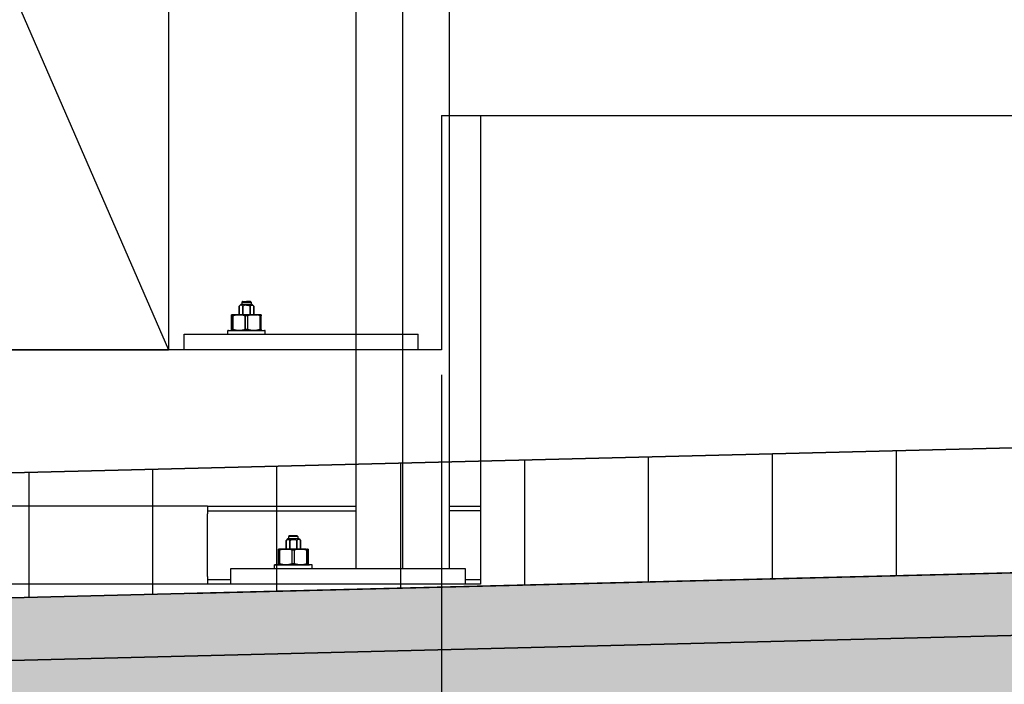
# Model space of a CAD drawing. Extents: x -805 to 3526, y -961 to 1039.
# Tile 219 of 256: x 985.304 to 985.935, y 37.186 to 37.611. Entities that reach past the tile are written whole.
import ezdxf
from ezdxf import colors
from ezdxf.entities.mleader import LeaderData, LeaderLine
from ezdxf.math import Vec2, Vec3

# ---------------------------------------------------------------- set-up
doc = ezdxf.new("R2010")
doc.units = 0
doc.linetypes.add('AUSGEZOGEN', pattern=[2, 1, 1])
doc.layers.get('0').update_dxf_attribs({"color": 251})
for name, color, linetype, lineweight in [('EB-2236S-DS-TS-LIN', 162, 'Continuous', 25), ('EB-2236S-DS-TS-SRA', 42, 'Continuous', 25), ('EB-2236S-PLANUM-LIN', 12, 'Continuous', 35), ('TTK-P-Aufzug vorne', 251, 'Continuous', 25), ('TTK-P-Treppe unten', 12, 'Continuous', 25)]:
    doc.layers.add(name, color=color, linetype=linetype, lineweight=lineweight)
doc.layers.add('TTK-P-Bahnsteig', color=12, linetype='Continuous')
doc.layers.add('TTK-P-TEXT', color=12, linetype='AUSGEZOGEN')
doc.styles.add('AKG DIN 6776', font='AKG_DIN67.TTF')
doc.dimstyles.new('TTK$6', dxfattribs={"dimtxt": 2.5, "dimasz": 2.5, "dimexe": 3.5, "dimexo": 0.1, "dimgap": 1, "dimtad": 1, "dimzin": 0, "dimtxsty": 'AKG DIN 6776', "dimblk": 'OBLIQUE', "dimcen": -0.09, "dimdle": 3, "dimse1": 1, "dimse2": 1, "dimclrd": 256, "dimclre": 256, "dimclrt": 256, "dimadec": 3, "dimazin": 0, "dimtfac": 1, "dimtofl": 0, "dimtmove": 0, "dimatfit": 3, "dimldrblk": 'OBLIQUE', "dimfxl": 7, "dimfxlon": 1, "dimtolj": 1, "dimtzin": 0, "dimlwd": -1, "dimlwe": -1, "dimarcsym": 0})

# ---------------------------------------------------------------- blocks, each defined once
blk = doc.blocks.new('_None')
blk = doc.blocks.new('*D546')
at = {"layer": 'DEFPOINTS', "color": 0}
for p in [(1248.95705, 37.45195), (1249.08155, 37.33354), (0, 0)]:
    blk.add_point(p, dxfattribs=at)
at = {"layer": 'TTK-P-Treppe unten', "insert": (1249.4133, 37.69583), "char_height": 0.25, "attachment_point": 5, "style": 'AKG DIN 6776'}
blk.add_mtext('\\A1;37,33', dxfattribs=at)
blk = doc.blocks.new('_OBLIQUE')
at = {"color": 0, "linetype": 'ByBlock'}
blk.add_line((-0.5, -0.5), (0.5, 0.5), dxfattribs=at)
blk = doc.blocks.new('*D545')
at = {"layer": 'DEFPOINTS', "color": 0}
for p in [(1259.60178, 37.47648), (1259.69912, 37.38741), (0.19804, 0.03958)]:
    blk.add_point(p, dxfattribs=at)
at = {"layer": 'TTK-P-Treppe unten', "insert": (1259.14553, 37.72036), "char_height": 0.25, "attachment_point": 5, "style": 'AKG DIN 6776'}
blk.add_mtext('\\A1;37,35', dxfattribs=at)
blk = doc.blocks.new('*D540')
at = {"layer": 'DEFPOINTS', "color": 0}
for p in [(1239.41238, 37.46558), (1239.24815, 37.3256), (-4.93718, 1.79425)]:
    blk.add_point(p, dxfattribs=at)
at = {"layer": 'TTK-P-Treppe unten', "insert": (1238.86811, 37.70946), "char_height": 0.25, "attachment_point": 5, "style": 'AKG DIN 6776', "bg_fill": 3, "box_fill_scale": 1.1, "bg_fill_color": 256, "bg_fill_true_color": 13158600, "bg_fill_transparency": 0}
blk.add_mtext('\\A1;37,329', dxfattribs=at)

msp = doc.modelspace()

# ---------------------------------------------------------------- hatches: boundary and pattern name
at = {"layer": 'EB-2236S-DS-TS-SRA'}
h = msp.add_hatch(dxfattribs=at)
h.set_pattern_fill('ANSI31', color=251, scale=0.025, angle=45, style=0)
h.set_pattern_definition([(90, (760.51988, -18.02811), (-0.079375, 6e-17), [])])
h.paths.add_polyline_path([(983.7492, 37.33165), (983.7492, 37.25164), (984.98228, 37.23315), (988.11268, 37.31141), (988.11268, 37.39143), (984.98188, 37.31316)])
h = msp.add_hatch(dxfattribs=at)
h.set_pattern_fill('AR-SAND', color=251, scale=0.0005, style=0)
h.set_pattern_definition([(37.5, (760.519877, -18.028107), (-0.0008000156, 0.0244706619), [0, -0.019304, 0, -0.02159, 0, -0.0206375]), (7.5, (760.519877, -18.028107), (0.022476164, 0.035841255), [0, -0.010414, 0, -0.017399, 0, -0.0066675]), (327.5, (760.504256, -18.028107), (0.0395496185, 7.18592e-05), [0, -0.00635, 0, -0.02286, 0, -0.029845]), (317.5, (760.504256, -18.028107), (0.0381778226, 0.011146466), [0, -0.003175, 0, -0.014986, 0, -0.017145])])
h.paths.add_polyline_path([(983.7492, 37.25164), (983.7492, 37.21164), (984.98248, 37.19314), (988.11668, 37.27149), (988.11668, 37.31151), (984.98228, 37.23315)])
h = msp.add_hatch(dxfattribs=at)
h.set_pattern_fill('AR-CONC', color=251, scale=0.001, style=0)
h.set_pattern_definition([(50, (760.51988, -18.0281), (0.18218467, -0.01593909), [0.01905, -0.20955]), (355, (760.51988, -18.0281), (-0.03524342, 0.19105685), [0.01524, -0.16764058]), (100.451445, (760.53506, -18.02944), (0.14694125, 0.17511775), [0.01619001, -0.17809024]), (46.1842, (760.51988, -17.9773), (0.27107904, -0.04204233), [0.028575, -0.314325]), (96.63556, (760.54247, -17.9808), (0.23740413, 0.24742612), [0.02428502, -0.2671356]), (351.18415, (760.51988, -17.9773), (0.23740413, 0.24742612), [0.02285997, -0.25145973]), (21, (760.54528, -17.99), (0.15161439, -0.1022652), [0.01905, -0.20955]), (326, (760.54528, -17.99), (0.06180203, 0.18418797), [0.01524, -0.16764]), (71.451445, (760.55791, -17.99853), (0.21341642, 0.08192277), [0.01619001, -0.17808994]), (37.5, (760.51988, -18.02811), (0.003088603, 0.084555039), [0, -0.165608, 0, -0.17018, 0, -0.168275]), (7.5, (760.51988, -18.02811), (0.066819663, 0.100180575), [0, -0.097028, 0, -0.161798, 0, -0.064135]), (327.5, (760.463235, -18.02811), (0.135590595, -0.005728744), [0, -0.0635, 0, -0.19812, 0, -0.26289]), (317.5, (760.43784, -18.02811), (0.14812918, 0.02542649), [0, -0.08255, 0, -0.131572, 0, -0.18669])])
h.paths.add_polyline_path([(983.7492, 37.21164), (983.7492, 36.93161), (984.98388, 36.91309), (988.04809, 36.98969), (988.11668, 37.16243), (988.11668, 37.27149), (984.98248, 37.19314)])

# ---------------------------------------------------------------- linework, layer by layer
at = {"layer": 'EB-2236S-DS-TS-LIN', "color": 251, "flags": 128}
for points in [[(985.41268, 37.24391), (988.11668, 37.31151)], [(985.41268, 37.20389), (988.11668, 37.27149)]]:
    msp.add_lwpolyline(points, dxfattribs=at)
at = {"layer": 'EB-2236S-PLANUM-LIN', "color": 251, "flags": 128}
for points in [[(983.7492, 37.33165), (984.98188, 37.31316), (988.11268, 37.39143)], [(983.7492, 37.25164), (984.98228, 37.23315), (988.11468, 37.31146)], [(983.7492, 37.21164), (984.98248, 37.19314), (988.11568, 37.27147)]]:
    msp.add_lwpolyline(points, dxfattribs=at)

# ---------------------------------------------------------------- next in the draw order: leaders
at = {"layer": 'TTK-P-TEXT', "color": 251}
ml = msp.add_multileader_mtext('Standard', dxfattribs=at)
ml.set_content('\\A1;Bodenaustausch\\PFSS-Material nach ZTV SoB-StB20\\Pder Körnung 0/32 bis 0/45', color=256, style='AKG DIN 6776')
ml.set_leader_properties(color=256)
ml.set_arrow_properties(name='NONE')
ml.build(insert=Vec2(0, 0))
ml.multileader.update_dxf_attribs({"dogleg_length": 3, "arrow_head_size": 0.3, "scale": 0.1})
ctx = ml.context
ctx.base_point, ctx.scale, ctx.char_height, ctx.arrow_head_size, ctx.landing_gap_size, ctx.plane_origin = Vec3(979.75174, 38.16443), 0.1, 0.25, 0.3, 0.1, Vec3(978.45739, 37.60341)
notes = []
notes.append((ctx, [(0, (1, 1, 0), (979.45174, 38.20006), (1, 0), 0.3, [(0, [(978.45739, 37.60341)], 0, [])])]))
ctx.mtext.insert, ctx.mtext.flow_direction = Vec3(979.85174, 38.32506), 5
ctx.mtext.has_bg_fill, ctx.mtext.bg_color, ctx.mtext.bg_scale_factor, ctx.mtext.bg_transparency, ctx.mtext.use_window_bg_color = 1, -1027028792, 1.5, 0, 1
for ctx, leaders in notes:
    for number, flags, end, landing, length, lines in leaders:
        leader = LeaderData()
        leader.index, (leader.has_last_leader_line, leader.has_dogleg_vector, leader.attachment_direction) = number, flags
        leader.last_leader_point, leader.dogleg_vector, leader.dogleg_length = Vec3(end), Vec3(landing), length
        for number, points, colour, breaks in lines:
            line = LeaderLine()
            line.index, line.vertices, line.color, line.breaks = number, Vec3.list(points), colors.encode_raw_color(colour), breaks
            leader.lines.append(line)
        ctx.leaders.append(leader)

# ---------------------------------------------------------------- next in the draw order: dimensions: what is measured, and where the dimension line sits
at = {"layer": 'TTK-P-Treppe unten', "color": 251}
for feature_location, offset, origin, picture, middle in [((1259.69912, 37.38741), (-0.09735, 0.08907), (0.19804, 0.03958), '*D545', (1259.14553, 37.72036)), ((1249.08155, 37.33354), (-0.1245, 0.1184), (0, 0), '*D546', (1249.4133, 37.69583))]:
    dim = msp.add_ordinate_dim(feature_location=feature_location, offset=offset, dtype=0, origin=origin, dimstyle='TTK$6', override={"dimscale": 0}, dxfattribs=at)
    dim.commit()
    dim.dimension.update_dxf_attribs({"geometry": picture, "text_midpoint": middle})

# ---------------------------------------------------------------- next in the draw order: dimensions: what is measured, and where the dimension line sits
dim = msp.add_ordinate_dim(feature_location=(1239.24815, 37.3256), offset=(0.11189, 0.14119), dtype=0, origin=(-4.93718, 1.79425), text='37,329', dimstyle='TTK$6', override={"dimscale": 0, "dimtfill": 1}, dxfattribs=at)
dim.commit()
dim.dimension.update_dxf_attribs({"geometry": '*D540', "text_midpoint": (1238.86811, 37.70946)})

# ---------------------------------------------------------------- next in the draw order: linework, layer by layer
at = {"layer": 'TTK-P-Aufzug vorne', "color": 251, "ltscale": 20}
for p, q in [((985.5492, 39.84983), (985.5492, 37.25983)), ((985.5192, 39.41983), (985.5192, 37.25983)), ((985.5792, 37.25983), (985.5792, 39.24983)), ((985.5992, 37.54983), (985.9992, 37.54983)), ((985.5992, 37.54983), (985.5992, 37.24983)), ((985.4242, 37.29983), (984.3742, 37.29983)), ((985.4142, 37.29983), (985.3942, 37.29983)), ((985.4242, 37.29983), (985.4242, 37.29483)), ((985.4242, 37.29983), (985.5192, 37.29983)), ((985.4242, 37.29683), (985.5192, 37.29683)), ((985.5792, 37.29983), (985.5992, 37.29983)), ((985.5992, 37.29683), (985.5792, 37.29683)), ((985.4242, 37.25983), (985.4242, 37.29483)), ((985.4755, 37.27883), (985.47458, 37.2779)), ((985.47458, 37.2779), (985.47519, 37.27838)), ((985.47519, 37.27838), (985.47458, 37.2779)), ((985.47458, 37.2779), (985.47458, 37.27233)), ((985.47458, 37.27233), (985.47458, 37.2779)), ((985.47519, 37.27838), (985.47574, 37.27852)), ((985.47574, 37.27852), (985.47519, 37.27838)), ((985.47563, 37.27883), (985.4755, 37.27883)), ((985.4755, 37.27883), (985.47563, 37.27883)), ((985.47563, 37.27883), (985.4755, 37.27883)), ((985.4755, 37.27883), (985.47563, 37.27883)), ((985.476, 37.27883), (985.47563, 37.27883)), ((985.47563, 37.27883), (985.476, 37.27883)), ((985.47563, 37.27883), (985.476, 37.27883)), ((985.47563, 37.27883), (985.476, 37.27883)), ((985.47574, 37.27852), (985.47628, 37.27838)), ((985.47628, 37.27838), (985.47574, 37.27852)), ((985.4763, 37.27883), (985.476, 37.27883)), ((985.476, 37.27883), (985.47659, 37.27883)), ((985.476, 37.27883), (985.4763, 37.27883)), ((985.47659, 37.27883), (985.476, 37.27883)), ((985.4767, 37.28083), (985.4762, 37.28033)), ((985.4763, 37.28033), (985.4762, 37.28033)), ((985.4762, 37.28033), (985.4763, 37.28033)), ((985.4763, 37.28033), (985.4762, 37.28033)), ((985.4762, 37.28033), (985.4763, 37.28033)), ((985.4762, 37.28033), (985.4762, 37.27883)), ((985.4763, 37.27883), (985.4762, 37.27883)), ((985.4762, 37.27883), (985.4763, 37.27883)), ((985.4763, 37.27883), (985.4762, 37.27883)), ((985.4762, 37.27883), (985.4763, 37.27883)), ((985.47628, 37.27838), (985.47689, 37.2779)), ((985.47689, 37.2779), (985.47628, 37.27838)), ((985.4766, 37.28033), (985.4763, 37.28033)), ((985.4766, 37.28033), (985.4763, 37.28033)), ((985.47659, 37.27883), (985.47735, 37.27883)), ((985.47735, 37.27883), (985.47659, 37.27883)), ((985.47708, 37.28033), (985.4766, 37.28033)), ((985.47708, 37.28033), (985.4766, 37.28033)), ((985.47679, 37.28083), (985.4767, 37.28083)), ((985.4767, 37.28083), (985.47679, 37.28083)), ((985.47679, 37.28083), (985.4767, 37.28083)), ((985.4767, 37.28083), (985.47679, 37.28083)), ((985.47704, 37.28083), (985.47679, 37.28083)), ((985.47704, 37.28083), (985.47679, 37.28083)), ((985.47679, 37.28083), (985.47704, 37.28083)), ((985.47679, 37.28083), (985.47704, 37.28083)), ((985.47689, 37.2779), (985.47811, 37.27838)), ((985.47811, 37.27838), (985.47689, 37.2779)), ((985.47689, 37.2779), (985.47689, 37.27233)), ((985.47689, 37.27233), (985.47689, 37.2779)), ((985.47743, 37.28083), (985.47704, 37.28083)), ((985.47743, 37.28083), (985.47704, 37.28083)), ((985.47704, 37.28083), (985.47743, 37.28083)), ((985.47704, 37.28083), (985.47743, 37.28083)), ((985.4777, 37.28033), (985.47708, 37.28033)), ((985.4777, 37.28033), (985.47708, 37.28033)), ((985.47735, 37.27883), (985.47824, 37.27883)), ((985.47824, 37.27883), (985.47735, 37.27883)), ((985.47795, 37.28083), (985.47743, 37.28083)), ((985.47795, 37.28083), (985.47743, 37.28083)), ((985.47743, 37.28083), (985.47795, 37.28083)), ((985.47743, 37.28083), (985.47795, 37.28083)), ((985.47842, 37.28033), (985.4777, 37.28033)), ((985.47842, 37.28033), (985.4777, 37.28033)), ((985.47855, 37.28083), (985.47795, 37.28083)), ((985.47855, 37.28083), (985.47795, 37.28083)), ((985.47795, 37.28083), (985.47855, 37.28083)), ((985.47795, 37.28083), (985.47855, 37.28083)), ((985.47811, 37.27838), (985.4792, 37.27852)), ((985.4792, 37.27852), (985.47811, 37.27838)), ((985.47824, 37.27883), (985.4792, 37.27883)), ((985.4792, 37.27883), (985.47824, 37.27883)), ((985.4792, 37.28033), (985.47842, 37.28033)), ((985.4792, 37.28033), (985.47842, 37.28033)), ((985.4792, 37.27883), (985.47842, 37.27883)), ((985.4792, 37.27883), (985.47842, 37.27883)), ((985.4792, 37.28083), (985.47855, 37.28083)), ((985.4792, 37.28083), (985.47855, 37.28083)), ((985.47855, 37.28083), (985.4792, 37.28083)), ((985.47855, 37.28083), (985.4792, 37.28083)), ((985.47978, 37.28083), (985.4792, 37.28083)), ((985.47985, 37.28083), (985.4792, 37.28083)), ((985.47978, 37.28083), (985.4792, 37.28083)), ((985.47985, 37.28083), (985.4792, 37.28083)), ((985.47998, 37.28033), (985.4792, 37.28033)), ((985.47998, 37.28033), (985.4792, 37.28033)), ((985.4792, 37.27883), (985.48016, 37.27883)), ((985.47978, 37.27883), (985.4792, 37.27883)), ((985.48016, 37.27883), (985.4792, 37.27883)), ((985.47978, 37.27883), (985.4792, 37.27883)), ((985.4792, 37.27852), (985.48029, 37.27838)), ((985.48029, 37.27838), (985.4792, 37.27852)), ((985.48045, 37.28083), (985.47985, 37.28083)), ((985.48045, 37.28083), (985.47985, 37.28083)), ((985.48045, 37.28083), (985.47985, 37.28083)), ((985.48045, 37.28083), (985.47985, 37.28083)), ((985.4807, 37.28033), (985.47998, 37.28033)), ((985.4807, 37.28033), (985.47998, 37.28033)), ((985.48105, 37.27883), (985.48016, 37.27883)), ((985.48105, 37.27883), (985.48016, 37.27883)), ((985.48151, 37.2779), (985.48029, 37.27838)), ((985.48151, 37.2779), (985.48029, 37.27838)), ((985.48097, 37.28083), (985.48045, 37.28083)), ((985.48097, 37.28083), (985.48045, 37.28083)), ((985.48097, 37.28083), (985.48045, 37.28083)), ((985.48097, 37.28083), (985.48045, 37.28083)), ((985.48132, 37.28033), (985.4807, 37.28033)), ((985.48132, 37.28033), (985.4807, 37.28033)), ((985.48137, 37.28083), (985.48097, 37.28083)), ((985.48137, 37.28083), (985.48097, 37.28083)), ((985.48137, 37.28083), (985.48097, 37.28083)), ((985.48137, 37.28083), (985.48097, 37.28083)), ((985.48181, 37.27883), (985.48105, 37.27883)), ((985.48181, 37.27883), (985.48105, 37.27883)), ((985.4818, 37.28033), (985.48132, 37.28033)), ((985.4818, 37.28033), (985.48132, 37.28033)), ((985.48161, 37.28083), (985.48137, 37.28083)), ((985.48161, 37.28083), (985.48137, 37.28083)), ((985.48161, 37.28083), (985.48137, 37.28083)), ((985.48161, 37.28083), (985.48137, 37.28083)), ((985.48212, 37.27838), (985.48151, 37.2779)), ((985.48212, 37.27838), (985.48151, 37.2779)), ((985.48151, 37.27233), (985.48151, 37.2779)), ((985.48151, 37.2779), (985.48151, 37.27233)), ((985.4817, 37.28083), (985.48161, 37.28083)), ((985.4817, 37.28083), (985.48161, 37.28083)), ((985.48161, 37.28083), (985.4817, 37.28083)), ((985.4817, 37.28083), (985.48161, 37.28083)), ((985.4817, 37.28083), (985.4822, 37.28033)), ((985.4821, 37.28033), (985.4818, 37.28033)), ((985.4821, 37.28033), (985.4818, 37.28033)), ((985.4824, 37.27883), (985.48181, 37.27883)), ((985.4824, 37.27883), (985.48181, 37.27883)), ((985.4822, 37.28033), (985.4821, 37.28033)), ((985.4822, 37.28033), (985.4821, 37.28033)), ((985.4822, 37.28033), (985.4821, 37.28033)), ((985.4822, 37.28033), (985.4821, 37.28033)), ((985.4822, 37.27883), (985.4821, 37.27883)), ((985.4822, 37.27883), (985.4821, 37.27883)), ((985.4821, 37.27883), (985.4824, 37.27883)), ((985.4821, 37.27883), (985.4824, 37.27883)), ((985.4821, 37.27883), (985.4822, 37.27883)), ((985.4822, 37.27883), (985.4821, 37.27883)), ((985.48266, 37.27852), (985.48212, 37.27838)), ((985.48266, 37.27852), (985.48212, 37.27838)), ((985.4822, 37.28033), (985.4822, 37.27883)), ((985.4824, 37.27883), (985.48277, 37.27883)), ((985.48277, 37.27883), (985.4824, 37.27883)), ((985.4824, 37.27883), (985.48277, 37.27883)), ((985.48277, 37.27883), (985.4824, 37.27883)), ((985.48321, 37.27838), (985.48266, 37.27852)), ((985.48321, 37.27838), (985.48266, 37.27852)), ((985.48277, 37.27883), (985.4829, 37.27883)), ((985.4829, 37.27883), (985.48277, 37.27883)), ((985.48277, 37.27883), (985.4829, 37.27883)), ((985.4829, 37.27883), (985.48277, 37.27883)), ((985.4829, 37.27883), (985.48382, 37.2779)), ((985.48382, 37.2779), (985.48321, 37.27838)), ((985.48382, 37.2779), (985.48321, 37.27838)), ((985.48382, 37.27233), (985.48382, 37.2779)), ((985.48382, 37.2779), (985.48382, 37.27233)), ((985.47002, 37.27233), (985.4697, 37.27233)), ((985.4697, 37.27218), (985.4697, 37.27233)), ((985.4697, 37.27233), (985.4697, 37.27218)), ((985.4697, 37.27233), (985.47002, 37.27233)), ((985.4697, 37.27218), (985.4697, 37.27233)), ((985.4697, 37.27233), (985.4697, 37.27218)), ((985.47002, 37.27233), (985.4697, 37.27233)), ((985.4697, 37.27233), (985.47002, 37.27233)), ((985.4697, 37.27172), (985.4697, 37.27218)), ((985.4697, 37.27172), (985.4697, 37.27218)), ((985.4697, 37.27218), (985.4697, 37.27172)), ((985.4697, 37.27218), (985.4697, 37.27172)), ((985.46994, 37.27172), (985.4697, 37.27172)), ((985.4697, 37.26293), (985.4697, 37.27172)), ((985.46994, 37.27172), (985.4697, 37.27172)), ((985.4697, 37.26293), (985.4697, 37.27172)), ((985.4702, 37.27172), (985.46994, 37.27172)), ((985.4702, 37.27172), (985.46994, 37.27172)), ((985.47097, 37.27233), (985.47002, 37.27233)), ((985.47097, 37.27233), (985.47002, 37.27233)), ((985.47048, 37.27172), (985.4702, 37.27172)), ((985.47048, 37.27172), (985.4702, 37.27172)), ((985.47252, 37.27218), (985.47048, 37.27172)), ((985.47252, 37.27218), (985.47048, 37.27172)), ((985.47048, 37.26293), (985.47048, 37.27172)), ((985.47048, 37.26293), (985.47048, 37.27172)), ((985.47248, 37.27233), (985.47097, 37.27233)), ((985.47097, 37.27233), (985.47248, 37.27233)), ((985.47445, 37.27233), (985.47248, 37.27233)), ((985.47248, 37.27233), (985.47445, 37.27233)), ((985.47445, 37.27233), (985.47248, 37.27233)), ((985.47248, 37.27233), (985.47445, 37.27233)), ((985.47445, 37.27233), (985.47252, 37.27218)), ((985.47445, 37.27233), (985.47252, 37.27218)), ((985.47674, 37.27233), (985.47445, 37.27233)), ((985.47638, 37.27218), (985.47445, 37.27233)), ((985.47638, 37.27218), (985.47445, 37.27233)), ((985.47445, 37.27233), (985.47674, 37.27233)), ((985.47842, 37.27172), (985.47638, 37.27218)), ((985.47842, 37.27172), (985.47638, 37.27218)), ((985.4792, 37.27233), (985.47674, 37.27233)), ((985.4792, 37.27233), (985.47674, 37.27233)), ((985.47894, 37.27172), (985.47842, 37.27172)), ((985.47842, 37.26293), (985.47842, 37.27172)), ((985.47894, 37.27172), (985.47842, 37.27172)), ((985.47842, 37.26293), (985.47842, 37.27172)), ((985.47946, 37.27172), (985.47894, 37.27172)), ((985.47946, 37.27172), (985.47894, 37.27172)), ((985.48166, 37.27233), (985.4792, 37.27233)), ((985.4792, 37.27233), (985.48166, 37.27233)), ((985.47998, 37.27172), (985.47946, 37.27172)), ((985.47998, 37.27172), (985.47946, 37.27172)), ((985.48202, 37.27218), (985.47998, 37.27172)), ((985.48202, 37.27218), (985.47998, 37.27172)), ((985.47998, 37.26293), (985.47998, 37.27172)), ((985.47998, 37.26293), (985.47998, 37.27172)), ((985.48166, 37.27233), (985.48395, 37.27233)), ((985.48166, 37.27233), (985.48395, 37.27233)), ((985.48395, 37.27233), (985.48202, 37.27218)), ((985.48202, 37.27218), (985.48395, 37.27233)), ((985.48588, 37.27218), (985.48395, 37.27233)), ((985.48395, 37.27233), (985.48588, 37.27218)), ((985.48395, 37.27233), (985.48592, 37.27233)), ((985.48395, 37.27233), (985.48592, 37.27233)), ((985.48592, 37.27233), (985.48395, 37.27233)), ((985.48395, 37.27233), (985.48592, 37.27233)), ((985.48792, 37.27172), (985.48588, 37.27218)), ((985.48588, 37.27218), (985.48792, 37.27172)), ((985.48592, 37.27233), (985.48743, 37.27233)), ((985.48743, 37.27233), (985.48592, 37.27233)), ((985.48743, 37.27233), (985.48838, 37.27233)), ((985.48743, 37.27233), (985.48838, 37.27233)), ((985.48792, 37.26293), (985.48792, 37.27172)), ((985.48792, 37.27172), (985.4882, 37.27172)), ((985.48792, 37.27172), (985.48792, 37.26293)), ((985.48792, 37.27172), (985.4882, 37.27172)), ((985.4882, 37.27172), (985.48846, 37.27172)), ((985.4882, 37.27172), (985.48846, 37.27172)), ((985.48838, 37.27233), (985.4887, 37.27233)), ((985.4887, 37.27233), (985.48838, 37.27233)), ((985.48838, 37.27233), (985.4887, 37.27233)), ((985.4887, 37.27233), (985.48838, 37.27233)), ((985.48846, 37.27172), (985.4887, 37.27172)), ((985.48846, 37.27172), (985.4887, 37.27172)), ((985.4887, 37.27218), (985.4887, 37.27233)), ((985.4887, 37.27233), (985.4887, 37.27218)), ((985.4887, 37.27218), (985.4887, 37.27233)), ((985.4887, 37.27233), (985.4887, 37.27218)), ((985.4887, 37.27172), (985.4887, 37.27218)), ((985.4887, 37.27172), (985.4887, 37.27218)), ((985.4887, 37.27172), (985.4887, 37.27218)), ((985.4887, 37.27218), (985.4887, 37.27172)), ((985.4887, 37.27172), (985.4887, 37.26293)), ((985.4887, 37.27172), (985.4887, 37.26293)), ((985.4242, 37.25483), (985.4242, 37.25965)), ((985.4392, 37.25983), (985.5892, 37.25983)), ((985.4392, 37.24983), (985.4392, 37.25983)), ((985.46761, 37.26233), (985.4672, 37.26233)), ((985.4672, 37.26233), (985.46761, 37.26233)), ((985.4672, 37.25983), (985.4672, 37.26233)), ((985.46881, 37.26233), (985.46761, 37.26233)), ((985.46761, 37.26233), (985.46881, 37.26233)), ((985.47071, 37.26233), (985.46881, 37.26233)), ((985.46881, 37.26233), (985.47071, 37.26233)), ((985.46994, 37.26293), (985.4697, 37.26293)), ((985.4697, 37.26293), (985.4697, 37.26248)), ((985.46994, 37.26293), (985.4697, 37.26293)), ((985.4697, 37.26293), (985.4697, 37.26248)), ((985.4697, 37.26248), (985.4697, 37.26293)), ((985.4697, 37.26248), (985.4697, 37.26293)), ((985.4697, 37.26248), (985.4697, 37.26233)), ((985.4697, 37.26233), (985.4697, 37.26248)), ((985.4697, 37.26248), (985.4697, 37.26233)), ((985.4697, 37.26233), (985.4697, 37.26248)), ((985.4702, 37.26293), (985.46994, 37.26293)), ((985.4702, 37.26293), (985.46994, 37.26293)), ((985.47048, 37.26293), (985.4702, 37.26293)), ((985.47048, 37.26293), (985.4702, 37.26293)), ((985.47252, 37.26248), (985.47048, 37.26293)), ((985.47252, 37.26248), (985.47048, 37.26293)), ((985.4732, 37.26233), (985.47071, 37.26233)), ((985.47071, 37.26233), (985.4732, 37.26233)), ((985.47445, 37.26233), (985.47252, 37.26248)), ((985.47445, 37.26233), (985.47252, 37.26248)), ((985.47609, 37.26233), (985.4732, 37.26233)), ((985.4732, 37.26233), (985.47609, 37.26233)), ((985.47638, 37.26248), (985.47445, 37.26233)), ((985.47638, 37.26248), (985.47445, 37.26233)), ((985.4792, 37.26233), (985.47609, 37.26233)), ((985.47609, 37.26233), (985.4792, 37.26233)), ((985.47842, 37.26293), (985.47638, 37.26248)), ((985.47842, 37.26293), (985.47638, 37.26248)), ((985.47894, 37.26293), (985.47842, 37.26293)), ((985.47894, 37.26293), (985.47842, 37.26293)), ((985.47946, 37.26293), (985.47894, 37.26293)), ((985.47946, 37.26293), (985.47894, 37.26293)), ((985.48231, 37.26233), (985.4792, 37.26233)), ((985.4792, 37.26233), (985.48231, 37.26233)), ((985.47998, 37.26293), (985.47946, 37.26293)), ((985.47998, 37.26293), (985.47946, 37.26293)), ((985.48202, 37.26248), (985.47998, 37.26293)), ((985.48202, 37.26248), (985.47998, 37.26293)), ((985.48395, 37.26233), (985.48202, 37.26248)), ((985.48395, 37.26233), (985.48202, 37.26248)), ((985.4852, 37.26233), (985.48231, 37.26233)), ((985.48231, 37.26233), (985.4852, 37.26233)), ((985.48588, 37.26248), (985.48395, 37.26233)), ((985.48395, 37.26233), (985.48588, 37.26248)), ((985.48769, 37.26233), (985.4852, 37.26233)), ((985.4852, 37.26233), (985.48769, 37.26233)), ((985.48792, 37.26293), (985.48588, 37.26248)), ((985.48588, 37.26248), (985.48792, 37.26293)), ((985.48959, 37.26233), (985.48769, 37.26233)), ((985.48769, 37.26233), (985.48959, 37.26233)), ((985.48792, 37.26293), (985.4882, 37.26293)), ((985.48792, 37.26293), (985.4882, 37.26293)), ((985.4882, 37.26293), (985.48846, 37.26293)), ((985.4882, 37.26293), (985.48846, 37.26293)), ((985.48846, 37.26293), (985.4887, 37.26293)), ((985.48846, 37.26293), (985.4887, 37.26293)), ((985.4887, 37.26293), (985.4887, 37.26248)), ((985.4887, 37.26293), (985.4887, 37.26248)), ((985.4887, 37.26248), (985.4887, 37.26293)), ((985.4887, 37.26293), (985.4887, 37.26248)), ((985.4887, 37.26248), (985.4887, 37.26233)), ((985.4887, 37.26233), (985.4887, 37.26248)), ((985.4887, 37.26248), (985.4887, 37.26233)), ((985.4887, 37.26233), (985.4887, 37.26248)), ((985.49079, 37.26233), (985.48959, 37.26233)), ((985.49079, 37.26233), (985.48959, 37.26233)), ((985.4912, 37.26233), (985.49079, 37.26233)), ((985.4912, 37.26233), (985.49079, 37.26233)), ((985.4912, 37.25983), (985.4912, 37.26233)), ((985.5892, 37.25983), (985.5892, 37.24983)), ((985.4242, 37.25483), (985.4242, 37.24983)), ((985.4242, 37.25283), (985.4392, 37.25283)), ((985.5892, 37.25283), (985.5992, 37.25283)), ((985.5992, 37.24983), (984.1992, 37.24983))]:
    msp.add_line(p, q, dxfattribs=at)
at = {"layer": 'TTK-P-Aufzug vorne', "color": 251}
for p, q in [((984.3992, 39.69984), (985.3992, 37.39983)), ((985.5742, 37.54983), (985.9992, 37.54983)), ((985.5742, 37.54983), (985.5742, 37.39983)), ((985.4455, 37.42884), (985.44458, 37.42792)), ((985.44519, 37.42839), (985.44458, 37.42792)), ((985.44519, 37.42839), (985.44458, 37.42792)), ((985.44458, 37.42234), (985.44458, 37.42792)), ((985.44458, 37.42792), (985.44458, 37.42234)), ((985.44574, 37.42854), (985.44519, 37.42839)), ((985.44574, 37.42854), (985.44519, 37.42839)), ((985.44563, 37.42884), (985.4455, 37.42884)), ((985.4455, 37.42884), (985.44563, 37.42884)), ((985.44563, 37.42884), (985.4455, 37.42884)), ((985.4455, 37.42884), (985.44563, 37.42884)), ((985.446, 37.42884), (985.44563, 37.42884)), ((985.44563, 37.42884), (985.446, 37.42884)), ((985.446, 37.42884), (985.44563, 37.42884)), ((985.44563, 37.42884), (985.446, 37.42884)), ((985.44628, 37.42839), (985.44574, 37.42854)), ((985.44628, 37.42839), (985.44574, 37.42854)), ((985.44659, 37.42884), (985.446, 37.42884)), ((985.446, 37.42884), (985.4463, 37.42884)), ((985.44659, 37.42884), (985.446, 37.42884)), ((985.446, 37.42884), (985.4463, 37.42884)), ((985.4467, 37.43084), (985.4462, 37.43034)), ((985.4462, 37.43034), (985.4463, 37.43034)), ((985.4462, 37.43034), (985.4463, 37.43034)), ((985.4462, 37.43034), (985.4463, 37.43034)), ((985.4462, 37.43034), (985.4463, 37.43034)), ((985.4462, 37.43034), (985.4462, 37.42884)), ((985.4462, 37.42884), (985.4463, 37.42884)), ((985.4462, 37.42884), (985.4463, 37.42884)), ((985.4463, 37.42884), (985.4462, 37.42884)), ((985.4462, 37.42884), (985.4463, 37.42884)), ((985.44689, 37.42792), (985.44628, 37.42839)), ((985.44689, 37.42792), (985.44628, 37.42839)), ((985.4463, 37.43034), (985.4466, 37.43034)), ((985.4463, 37.43034), (985.4466, 37.43034)), ((985.44735, 37.42884), (985.44659, 37.42884)), ((985.44735, 37.42884), (985.44659, 37.42884)), ((985.4466, 37.43034), (985.44708, 37.43034)), ((985.4466, 37.43034), (985.44708, 37.43034)), ((985.4467, 37.43084), (985.44679, 37.43084)), ((985.4467, 37.43084), (985.44679, 37.43084)), ((985.44679, 37.43084), (985.4467, 37.43084)), ((985.4467, 37.43084), (985.44679, 37.43084)), ((985.44679, 37.43084), (985.44704, 37.43084)), ((985.44679, 37.43084), (985.44704, 37.43084)), ((985.44679, 37.43084), (985.44704, 37.43084)), ((985.44679, 37.43084), (985.44704, 37.43084)), ((985.44811, 37.42839), (985.44689, 37.42792)), ((985.44811, 37.42839), (985.44689, 37.42792)), ((985.44689, 37.42234), (985.44689, 37.42792)), ((985.44689, 37.42792), (985.44689, 37.42234)), ((985.44704, 37.43084), (985.44743, 37.43084)), ((985.44704, 37.43084), (985.44743, 37.43084)), ((985.44704, 37.43084), (985.44743, 37.43084)), ((985.44704, 37.43084), (985.44743, 37.43084)), ((985.44708, 37.43034), (985.4477, 37.43034)), ((985.44708, 37.43034), (985.4477, 37.43034)), ((985.44824, 37.42884), (985.44735, 37.42884)), ((985.44824, 37.42884), (985.44735, 37.42884)), ((985.44743, 37.43084), (985.44795, 37.43084)), ((985.44743, 37.43084), (985.44795, 37.43084)), ((985.44743, 37.43084), (985.44795, 37.43084)), ((985.44743, 37.43084), (985.44795, 37.43084)), ((985.4477, 37.43034), (985.44842, 37.43034)), ((985.4477, 37.43034), (985.44842, 37.43034)), ((985.44795, 37.43084), (985.44855, 37.43084)), ((985.44795, 37.43084), (985.44855, 37.43084)), ((985.44795, 37.43084), (985.44855, 37.43084)), ((985.44795, 37.43084), (985.44855, 37.43084)), ((985.4492, 37.42854), (985.44811, 37.42839)), ((985.4492, 37.42854), (985.44811, 37.42839)), ((985.4492, 37.42884), (985.44824, 37.42884)), ((985.4492, 37.42884), (985.44824, 37.42884)), ((985.44842, 37.43034), (985.4492, 37.43034)), ((985.44842, 37.43034), (985.4492, 37.43034)), ((985.44842, 37.42884), (985.4492, 37.42884)), ((985.4492, 37.42884), (985.44842, 37.42884)), ((985.44855, 37.43084), (985.4492, 37.43084)), ((985.44855, 37.43084), (985.4492, 37.43084)), ((985.44855, 37.43084), (985.4492, 37.43084)), ((985.44855, 37.43084), (985.4492, 37.43084)), ((985.4492, 37.43084), (985.44985, 37.43084)), ((985.4492, 37.43084), (985.44985, 37.43084)), ((985.44985, 37.43084), (985.4492, 37.43084)), ((985.44985, 37.43084), (985.4492, 37.43084)), ((985.4492, 37.43034), (985.44998, 37.43034)), ((985.4492, 37.43034), (985.44998, 37.43034)), ((985.4492, 37.42884), (985.45016, 37.42884)), ((985.4492, 37.42884), (985.44998, 37.42884)), ((985.45016, 37.42884), (985.4492, 37.42884)), ((985.44998, 37.42884), (985.4492, 37.42884)), ((985.4492, 37.42854), (985.45029, 37.42839)), ((985.45029, 37.42839), (985.4492, 37.42854)), ((985.44985, 37.43084), (985.45045, 37.43084)), ((985.44985, 37.43084), (985.45045, 37.43084)), ((985.45045, 37.43084), (985.44985, 37.43084)), ((985.45045, 37.43084), (985.44985, 37.43084)), ((985.44998, 37.43034), (985.4507, 37.43034)), ((985.44998, 37.43034), (985.4507, 37.43034)), ((985.45016, 37.42884), (985.45105, 37.42884)), ((985.45105, 37.42884), (985.45016, 37.42884)), ((985.45029, 37.42839), (985.45151, 37.42792)), ((985.45151, 37.42792), (985.45029, 37.42839)), ((985.45045, 37.43084), (985.45097, 37.43084)), ((985.45045, 37.43084), (985.45097, 37.43084)), ((985.45097, 37.43084), (985.45045, 37.43084)), ((985.45097, 37.43084), (985.45045, 37.43084)), ((985.4507, 37.43034), (985.45132, 37.43034)), ((985.4507, 37.43034), (985.45132, 37.43034)), ((985.45097, 37.43084), (985.45137, 37.43084)), ((985.45097, 37.43084), (985.45137, 37.43084)), ((985.45137, 37.43084), (985.45097, 37.43084)), ((985.45137, 37.43084), (985.45097, 37.43084)), ((985.45105, 37.42884), (985.45181, 37.42884)), ((985.45181, 37.42884), (985.45105, 37.42884)), ((985.45132, 37.43034), (985.4518, 37.43034)), ((985.45132, 37.43034), (985.4518, 37.43034)), ((985.45137, 37.43084), (985.45161, 37.43084)), ((985.45137, 37.43084), (985.45161, 37.43084)), ((985.45161, 37.43084), (985.45137, 37.43084)), ((985.45161, 37.43084), (985.45137, 37.43084)), ((985.45151, 37.42792), (985.45212, 37.42839)), ((985.45212, 37.42839), (985.45151, 37.42792)), ((985.45151, 37.42234), (985.45151, 37.42792)), ((985.45151, 37.42792), (985.45151, 37.42234)), ((985.45161, 37.43084), (985.4517, 37.43084)), ((985.4517, 37.43084), (985.45161, 37.43084)), ((985.45161, 37.43084), (985.4517, 37.43084)), ((985.4517, 37.43084), (985.45161, 37.43084)), ((985.4517, 37.43084), (985.4522, 37.43034)), ((985.4518, 37.43034), (985.4521, 37.43034)), ((985.4518, 37.43034), (985.4521, 37.43034)), ((985.45181, 37.42884), (985.4524, 37.42884)), ((985.4524, 37.42884), (985.45181, 37.42884)), ((985.4521, 37.43034), (985.4522, 37.43034)), ((985.4522, 37.43034), (985.4521, 37.43034)), ((985.4521, 37.43034), (985.4522, 37.43034)), ((985.4522, 37.43034), (985.4521, 37.43034)), ((985.4524, 37.42884), (985.4521, 37.42884)), ((985.4521, 37.42884), (985.4522, 37.42884)), ((985.4522, 37.42884), (985.4521, 37.42884)), ((985.4521, 37.42884), (985.4522, 37.42884)), ((985.4522, 37.42884), (985.4521, 37.42884)), ((985.4521, 37.42884), (985.4524, 37.42884)), ((985.45212, 37.42839), (985.45266, 37.42854)), ((985.45266, 37.42854), (985.45212, 37.42839)), ((985.4522, 37.43034), (985.4522, 37.42884)), ((985.4524, 37.42884), (985.45277, 37.42884)), ((985.45277, 37.42884), (985.4524, 37.42884)), ((985.45277, 37.42884), (985.4524, 37.42884)), ((985.45277, 37.42884), (985.4524, 37.42884)), ((985.45266, 37.42854), (985.45321, 37.42839)), ((985.45321, 37.42839), (985.45266, 37.42854)), ((985.45277, 37.42884), (985.4529, 37.42884)), ((985.4529, 37.42884), (985.45277, 37.42884)), ((985.45277, 37.42884), (985.4529, 37.42884)), ((985.4529, 37.42884), (985.45277, 37.42884)), ((985.4529, 37.42884), (985.45382, 37.42792)), ((985.45321, 37.42839), (985.45382, 37.42792)), ((985.45382, 37.42792), (985.45321, 37.42839)), ((985.45382, 37.42792), (985.45382, 37.42234)), ((985.45382, 37.42234), (985.45382, 37.42792)), ((985.44002, 37.42234), (985.4397, 37.42234)), ((985.4397, 37.42219), (985.4397, 37.42234)), ((985.4397, 37.42234), (985.44002, 37.42234)), ((985.4397, 37.42234), (985.4397, 37.42219)), ((985.4397, 37.42219), (985.4397, 37.42234)), ((985.4397, 37.42234), (985.4397, 37.42219)), ((985.44002, 37.42234), (985.4397, 37.42234)), ((985.4397, 37.42234), (985.44002, 37.42234)), ((985.4397, 37.42173), (985.4397, 37.42219)), ((985.4397, 37.42173), (985.4397, 37.42219)), ((985.4397, 37.42173), (985.4397, 37.42219)), ((985.4397, 37.42219), (985.4397, 37.42173)), ((985.43994, 37.42173), (985.4397, 37.42173)), ((985.4397, 37.42173), (985.4397, 37.41295)), ((985.43994, 37.42173), (985.4397, 37.42173)), ((985.4397, 37.41295), (985.4397, 37.42173)), ((985.4402, 37.42173), (985.43994, 37.42173)), ((985.4402, 37.42173), (985.43994, 37.42173)), ((985.44097, 37.42234), (985.44002, 37.42234)), ((985.44097, 37.42234), (985.44002, 37.42234)), ((985.44048, 37.42173), (985.4402, 37.42173)), ((985.44048, 37.42173), (985.4402, 37.42173)), ((985.44048, 37.42173), (985.44252, 37.42219)), ((985.44252, 37.42219), (985.44048, 37.42173)), ((985.44048, 37.42173), (985.44048, 37.41295)), ((985.44048, 37.41295), (985.44048, 37.42173)), ((985.44248, 37.42234), (985.44097, 37.42234)), ((985.44097, 37.42234), (985.44248, 37.42234)), ((985.44445, 37.42234), (985.44248, 37.42234)), ((985.44445, 37.42234), (985.44248, 37.42234)), ((985.44248, 37.42234), (985.44445, 37.42234)), ((985.44445, 37.42234), (985.44248, 37.42234)), ((985.44445, 37.42234), (985.44252, 37.42219)), ((985.44252, 37.42219), (985.44445, 37.42234)), ((985.44674, 37.42234), (985.44445, 37.42234)), ((985.44638, 37.42219), (985.44445, 37.42234)), ((985.44445, 37.42234), (985.44638, 37.42219)), ((985.44445, 37.42234), (985.44674, 37.42234)), ((985.44842, 37.42173), (985.44638, 37.42219)), ((985.44638, 37.42219), (985.44842, 37.42173)), ((985.4492, 37.42234), (985.44674, 37.42234)), ((985.4492, 37.42234), (985.44674, 37.42234)), ((985.44894, 37.42173), (985.44842, 37.42173)), ((985.44842, 37.41295), (985.44842, 37.42173)), ((985.44894, 37.42173), (985.44842, 37.42173)), ((985.44842, 37.42173), (985.44842, 37.41295)), ((985.44946, 37.42173), (985.44894, 37.42173)), ((985.44946, 37.42173), (985.44894, 37.42173)), ((985.45166, 37.42234), (985.4492, 37.42234)), ((985.4492, 37.42234), (985.45166, 37.42234)), ((985.44998, 37.42173), (985.44946, 37.42173)), ((985.44998, 37.42173), (985.44946, 37.42173)), ((985.45202, 37.42219), (985.44998, 37.42173)), ((985.45202, 37.42219), (985.44998, 37.42173)), ((985.44998, 37.41295), (985.44998, 37.42173)), ((985.44998, 37.41295), (985.44998, 37.42173)), ((985.45395, 37.42234), (985.45166, 37.42234)), ((985.45166, 37.42234), (985.45395, 37.42234)), ((985.45395, 37.42234), (985.45202, 37.42219)), ((985.45395, 37.42234), (985.45202, 37.42219)), ((985.45395, 37.42234), (985.45592, 37.42234)), ((985.45592, 37.42234), (985.45395, 37.42234)), ((985.45588, 37.42219), (985.45395, 37.42234)), ((985.45588, 37.42219), (985.45395, 37.42234)), ((985.45395, 37.42234), (985.45592, 37.42234)), ((985.45592, 37.42234), (985.45395, 37.42234)), ((985.45792, 37.42173), (985.45588, 37.42219)), ((985.45792, 37.42173), (985.45588, 37.42219)), ((985.45743, 37.42234), (985.45592, 37.42234)), ((985.45743, 37.42234), (985.45592, 37.42234)), ((985.45838, 37.42234), (985.45743, 37.42234)), ((985.45743, 37.42234), (985.45838, 37.42234)), ((985.4582, 37.42173), (985.45792, 37.42173)), ((985.45792, 37.41295), (985.45792, 37.42173)), ((985.4582, 37.42173), (985.45792, 37.42173)), ((985.45792, 37.41295), (985.45792, 37.42173)), ((985.45846, 37.42173), (985.4582, 37.42173)), ((985.45846, 37.42173), (985.4582, 37.42173)), ((985.45838, 37.42234), (985.4587, 37.42234)), ((985.4587, 37.42234), (985.45838, 37.42234)), ((985.45838, 37.42234), (985.4587, 37.42234)), ((985.4587, 37.42234), (985.45838, 37.42234)), ((985.4587, 37.42173), (985.45846, 37.42173)), ((985.4587, 37.42173), (985.45846, 37.42173)), ((985.4587, 37.42219), (985.4587, 37.42234)), ((985.4587, 37.42234), (985.4587, 37.42219)), ((985.4587, 37.42219), (985.4587, 37.42234)), ((985.4587, 37.42234), (985.4587, 37.42219)), ((985.4587, 37.42173), (985.4587, 37.42219)), ((985.4587, 37.42173), (985.4587, 37.42219)), ((985.4587, 37.42219), (985.4587, 37.42173)), ((985.4587, 37.42219), (985.4587, 37.42173)), ((985.4587, 37.41295), (985.4587, 37.42173)), ((985.4587, 37.41295), (985.4587, 37.42173)), ((985.40922, 37.40983), (985.55922, 37.40983)), ((985.40922, 37.39983), (985.40922, 37.40983)), ((985.4372, 37.41234), (985.43761, 37.41234)), ((985.43761, 37.41234), (985.4372, 37.41234)), ((985.4372, 37.40984), (985.4372, 37.41234)), ((985.43761, 37.41234), (985.43881, 37.41234)), ((985.43761, 37.41234), (985.43881, 37.41234)), ((985.43881, 37.41234), (985.44071, 37.41234)), ((985.43881, 37.41234), (985.44071, 37.41234)), ((985.43881, 37.40984), (985.43886, 37.40984)), ((985.43881, 37.40984), (985.43886, 37.40984)), ((985.4397, 37.41295), (985.4397, 37.41249)), ((985.4397, 37.41295), (985.4397, 37.41249)), ((985.4397, 37.41249), (985.4397, 37.41295)), ((985.43994, 37.41295), (985.4397, 37.41295)), ((985.4397, 37.41295), (985.4397, 37.41249)), ((985.43994, 37.41295), (985.4397, 37.41295)), ((985.4397, 37.41249), (985.4397, 37.41234)), ((985.4397, 37.41234), (985.4397, 37.41249)), ((985.4397, 37.41249), (985.4397, 37.41234)), ((985.4397, 37.41234), (985.4397, 37.41249)), ((985.4402, 37.41295), (985.43994, 37.41295)), ((985.4402, 37.41295), (985.43994, 37.41295)), ((985.44048, 37.41295), (985.4402, 37.41295)), ((985.44048, 37.41295), (985.4402, 37.41295)), ((985.44048, 37.41295), (985.44252, 37.41249)), ((985.44252, 37.41249), (985.44048, 37.41295)), ((985.44071, 37.41234), (985.4432, 37.41234)), ((985.44071, 37.41234), (985.4432, 37.41234)), ((985.44445, 37.41234), (985.44252, 37.41249)), ((985.44252, 37.41249), (985.44445, 37.41234)), ((985.4432, 37.41234), (985.44609, 37.41234)), ((985.4432, 37.41234), (985.44609, 37.41234)), ((985.44638, 37.41249), (985.44445, 37.41234)), ((985.44445, 37.41234), (985.44638, 37.41249)), ((985.44609, 37.41234), (985.4492, 37.41234)), ((985.44609, 37.41234), (985.4492, 37.41234)), ((985.44842, 37.41295), (985.44638, 37.41249)), ((985.44638, 37.41249), (985.44842, 37.41295)), ((985.44894, 37.41295), (985.44842, 37.41295)), ((985.44894, 37.41295), (985.44842, 37.41295)), ((985.44946, 37.41295), (985.44894, 37.41295)), ((985.44946, 37.41295), (985.44894, 37.41295)), ((985.4492, 37.41234), (985.45231, 37.41234)), ((985.4492, 37.41234), (985.45231, 37.41234)), ((985.44998, 37.41295), (985.44946, 37.41295)), ((985.44998, 37.41295), (985.44946, 37.41295)), ((985.45202, 37.41249), (985.44998, 37.41295)), ((985.45202, 37.41249), (985.44998, 37.41295)), ((985.45395, 37.41234), (985.45202, 37.41249)), ((985.45395, 37.41234), (985.45202, 37.41249)), ((985.45231, 37.41234), (985.4552, 37.41234)), ((985.45231, 37.41234), (985.4552, 37.41234)), ((985.45588, 37.41249), (985.45395, 37.41234)), ((985.45588, 37.41249), (985.45395, 37.41234)), ((985.4552, 37.41234), (985.45769, 37.41234)), ((985.4552, 37.41234), (985.45769, 37.41234)), ((985.45792, 37.41295), (985.45588, 37.41249)), ((985.45792, 37.41295), (985.45588, 37.41249)), ((985.45769, 37.41234), (985.45959, 37.41234)), ((985.45769, 37.41234), (985.45959, 37.41234)), ((985.4582, 37.41295), (985.45792, 37.41295)), ((985.4582, 37.41295), (985.45792, 37.41295)), ((985.45846, 37.41295), (985.4582, 37.41295)), ((985.45846, 37.41295), (985.4582, 37.41295)), ((985.4587, 37.41295), (985.45846, 37.41295)), ((985.4587, 37.41295), (985.45846, 37.41295)), ((985.4587, 37.41295), (985.4587, 37.41249)), ((985.4587, 37.41295), (985.4587, 37.41249)), ((985.4587, 37.41249), (985.4587, 37.41295)), ((985.4587, 37.41249), (985.4587, 37.41295)), ((985.4587, 37.41249), (985.4587, 37.41234)), ((985.4587, 37.41234), (985.4587, 37.41249)), ((985.4587, 37.41249), (985.4587, 37.41234)), ((985.4587, 37.41234), (985.4587, 37.41249)), ((985.45959, 37.41234), (985.46079, 37.41234)), ((985.45959, 37.41234), (985.46079, 37.41234)), ((985.4612, 37.41234), (985.46079, 37.41234)), ((985.46079, 37.41234), (985.4612, 37.41234)), ((985.4612, 37.40984), (985.4612, 37.41234)), ((985.55922, 37.39983), (985.55922, 37.40983)), ((984.3992, 37.39983), (985.3992, 37.39983)), ((985.5742, 37.39983), (985.2992, 37.39983)), ((985.5742, 37.38383), (985.5742, 36.71414))]:
    msp.add_line(p, q, dxfattribs=at)
msp.add_lwpolyline([(984.3992, 39.69984), (985.3992, 39.69984), (985.3992, 37.39983), (984.3992, 37.39983)], close=True, dxfattribs=at)
at = {"layer": 'TTK-P-Bahnsteig', "color": 251}
msp.add_circle((473.78511, 39.13225), 1000, dxfattribs=at)

doc.saveas('drawing.dxf')
